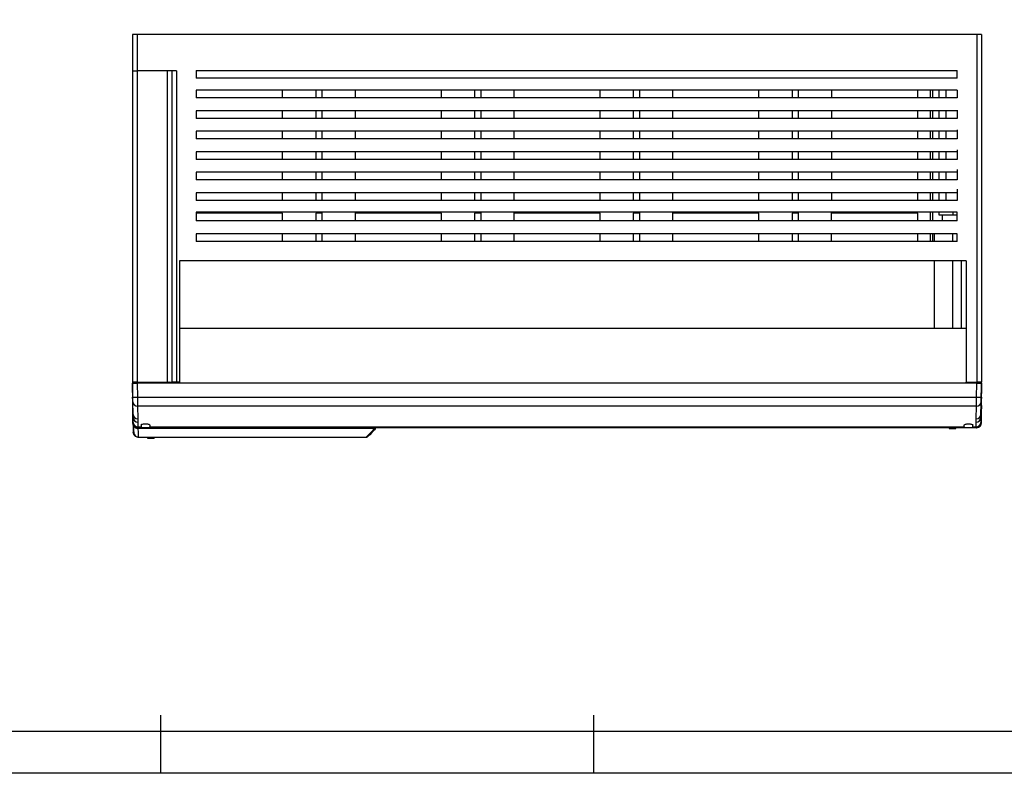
# Model space of a CAD drawing. Header units: millimetres. Extents: x 656 to 1378, y 2 to 512.
# Tile 2 of 15: x 807 to 1012, y 2 to 159. Entities that reach past the tile are written whole.
import ezdxf

# ---------------------------------------------------------------- set-up
doc = ezdxf.new("R2010")
doc.units = ezdxf.units.MM
doc.header["$LTSCALE"] = 2
doc.layers.add('HMI-D4', color=250, linetype='Continuous')

msp = doc.modelspace()

# ---------------------------------------------------------------- linework, layer by layer
at = {"color": 7, "linetype": 'Continuous', "lineweight": 25}
for p, q in [((831.59, 155.69), (830.59, 155.69)), ((830.59, 155.69), (830.59, 148.09)), ((831.59, 155.69), (831.59, 148.09)), ((1006.59, 155.69), (831.59, 155.69)), ((1006.59, 155.69), (1006.59, 83.19)), ((1007.59, 155.69), (1006.59, 155.69)), ((1007.59, 155.69), (1007.59, 83.19)), ((830.59, 148.09), (831.59, 148.09)), ((830.59, 148.09), (830.59, 83.19)), ((839.79, 148.09), (831.59, 148.09)), ((831.59, 148.09), (831.59, 83.19)), ((837.79, 148.09), (837.79, 83.19)), ((838.79, 148.09), (838.79, 83.19)), ((839.79, 148.09), (839.79, 83.19)), ((843.89, 148.19), (1002.49, 148.19)), ((843.89, 148.19), (843.89, 146.59)), ((1002.49, 146.59), (1002.49, 148.19)), ((1002.49, 146.59), (843.89, 146.59)), ((843.89, 144.06), (843.89, 142.46)), ((1002.49, 144.06), (843.89, 144.06)), ((861.89, 142.46), (861.89, 144.06)), ((868.79, 144.06), (868.79, 142.46)), ((870.09, 144.06), (870.09, 142.46)), ((876.99, 144.06), (876.99, 142.46)), ((894.99, 142.46), (894.99, 144.06)), ((901.89, 144.06), (901.89, 142.46)), ((903.19, 144.06), (903.19, 142.46)), ((910.09, 144.06), (910.09, 142.46)), ((928.09, 142.46), (928.09, 144.06)), ((934.99, 144.06), (934.99, 142.46)), ((936.29, 144.06), (936.29, 142.46)), ((943.19, 144.06), (943.19, 142.46)), ((961.19, 142.46), (961.19, 144.06)), ((968.09, 144.06), (968.09, 142.46)), ((969.39, 144.06), (969.39, 142.46)), ((976.29, 144.06), (976.29, 142.46)), ((994.29, 142.46), (994.29, 144.06)), ((997.39, 144.06), (997.39, 142.46)), ((998.69, 144.06), (998.69, 142.46)), ((1000.12, 144.06), (1000.12, 142.46)), ((1002.49, 144.06), (1002.49, 142.46)), ((1002.49, 142.46), (843.89, 142.46)), ((843.89, 139.78), (843.89, 138.18)), ((1002.49, 139.78), (843.89, 139.78)), ((861.89, 138.18), (861.89, 139.78)), ((868.79, 139.78), (868.79, 138.18)), ((870.09, 139.78), (870.09, 138.18)), ((876.99, 139.78), (876.99, 138.18)), ((894.99, 138.18), (894.99, 139.78)), ((901.89, 139.78), (901.89, 138.18)), ((903.19, 139.78), (903.19, 138.18)), ((910.09, 139.78), (910.09, 138.18)), ((928.09, 138.18), (928.09, 139.78)), ((934.99, 139.78), (934.99, 138.18)), ((936.29, 139.78), (936.29, 138.18)), ((943.19, 139.78), (943.19, 138.18)), ((961.19, 138.18), (961.19, 139.78)), ((968.09, 139.78), (968.09, 138.18)), ((969.39, 139.78), (969.39, 138.18)), ((976.29, 139.78), (976.29, 138.18)), ((994.29, 138.18), (994.29, 139.78)), ((997.39, 139.78), (997.39, 138.18)), ((998.69, 139.78), (998.69, 138.18)), ((1000.12, 139.78), (1000.12, 138.18)), ((1002.49, 139.93), (1002.49, 138.18)), ((1002.49, 139.93), (1002.49, 139.78)), ((1002.49, 138.18), (843.89, 138.18)), ((843.89, 135.51), (843.89, 133.91)), ((1002.49, 135.51), (843.89, 135.51)), ((861.89, 133.91), (861.89, 135.51)), ((868.79, 135.51), (868.79, 133.91)), ((870.09, 135.51), (870.09, 133.91)), ((876.99, 135.51), (876.99, 133.91)), ((894.99, 133.91), (894.99, 135.51)), ((901.89, 135.51), (901.89, 133.91)), ((903.19, 135.51), (903.19, 133.91)), ((910.09, 135.51), (910.09, 133.91)), ((928.09, 133.91), (928.09, 135.51)), ((934.99, 135.51), (934.99, 133.91)), ((936.29, 135.51), (936.29, 133.91)), ((943.19, 135.51), (943.19, 133.91)), ((961.19, 133.91), (961.19, 135.51)), ((968.09, 135.51), (968.09, 133.91)), ((969.39, 135.51), (969.39, 133.91)), ((976.29, 135.51), (976.29, 133.91)), ((994.29, 133.91), (994.29, 135.51)), ((997.39, 135.51), (997.39, 133.91)), ((998.69, 135.51), (998.69, 133.91)), ((1000.12, 135.51), (1000.12, 133.91)), ((1002.49, 135.8), (1002.49, 133.91)), ((1002.49, 135.8), (1002.49, 135.51)), ((1002.49, 133.91), (843.89, 133.91)), ((1002.49, 131.67), (1002.49, 129.64)), ((1002.49, 131.67), (1002.49, 131.24)), ((843.89, 131.24), (843.89, 129.64)), ((1002.49, 131.24), (843.89, 131.24)), ((1002.49, 129.64), (843.89, 129.64)), ((861.89, 129.64), (861.89, 131.24)), ((868.79, 131.24), (868.79, 129.64)), ((870.09, 131.24), (870.09, 129.64)), ((876.99, 131.24), (876.99, 129.64)), ((894.99, 129.64), (894.99, 131.24)), ((901.89, 131.24), (901.89, 129.64)), ((903.19, 131.24), (903.19, 129.64)), ((910.09, 131.24), (910.09, 129.64)), ((928.09, 129.64), (928.09, 131.24)), ((934.99, 131.24), (934.99, 129.64)), ((936.29, 131.24), (936.29, 129.64)), ((943.19, 131.24), (943.19, 129.64)), ((961.19, 129.64), (961.19, 131.24)), ((968.09, 131.24), (968.09, 129.64)), ((969.39, 131.24), (969.39, 129.64)), ((976.29, 131.24), (976.29, 129.64)), ((994.29, 129.64), (994.29, 131.24)), ((997.39, 131.24), (997.39, 129.64)), ((998.69, 131.24), (998.69, 129.64)), ((1000.12, 131.24), (1000.12, 129.64)), ((1002.49, 127.54), (1002.49, 125.37)), ((1002.49, 127.54), (1002.49, 126.97)), ((843.89, 126.97), (843.89, 125.37)), ((1002.49, 126.97), (843.89, 126.97)), ((1002.49, 125.37), (843.89, 125.37)), ((861.89, 125.37), (861.89, 126.97)), ((868.79, 126.97), (868.79, 125.37)), ((870.09, 126.97), (870.09, 125.37)), ((876.99, 126.97), (876.99, 125.37)), ((894.99, 125.37), (894.99, 126.97)), ((901.89, 126.97), (901.89, 125.37)), ((903.19, 126.97), (903.19, 125.37)), ((910.09, 126.97), (910.09, 125.37)), ((928.09, 125.37), (928.09, 126.97)), ((934.99, 126.97), (934.99, 125.37)), ((936.29, 126.97), (936.29, 125.37)), ((943.19, 126.97), (943.19, 125.37)), ((961.19, 125.37), (961.19, 126.97)), ((968.09, 126.97), (968.09, 125.37)), ((969.39, 126.97), (969.39, 125.37)), ((976.29, 126.97), (976.29, 125.37)), ((994.29, 125.37), (994.29, 126.97)), ((997.39, 126.97), (997.39, 125.37)), ((998.69, 126.97), (998.69, 125.37)), ((1000.12, 126.97), (1000.12, 125.37)), ((1002.49, 123.41), (1002.49, 121.09)), ((1002.49, 123.41), (1002.49, 122.69)), ((843.89, 122.69), (843.89, 121.09)), ((1002.49, 122.69), (843.89, 122.69)), ((861.89, 121.09), (861.89, 122.69)), ((868.79, 122.69), (868.79, 121.09)), ((870.09, 122.69), (870.09, 121.09)), ((876.99, 122.69), (876.99, 121.09)), ((894.99, 121.09), (894.99, 122.69)), ((901.89, 122.69), (901.89, 121.09)), ((903.19, 122.69), (903.19, 121.09)), ((910.09, 122.69), (910.09, 121.09)), ((928.09, 121.09), (928.09, 122.69)), ((934.99, 122.69), (934.99, 121.09)), ((936.29, 122.69), (936.29, 121.09)), ((943.19, 122.69), (943.19, 121.09)), ((961.19, 121.09), (961.19, 122.69)), ((968.09, 122.69), (968.09, 121.09)), ((969.39, 122.69), (969.39, 121.09)), ((976.29, 122.69), (976.29, 121.09)), ((994.29, 121.09), (994.29, 122.69)), ((997.39, 122.69), (997.39, 121.09)), ((998.69, 122.69), (998.69, 121.09)), ((1000.12, 122.69), (1000.12, 121.09)), ((1002.49, 121.09), (843.89, 121.09)), ((1002.49, 118.62), (843.89, 118.62)), ((843.89, 118.62), (843.89, 116.82)), ((861.89, 118.42), (843.89, 118.42)), ((861.89, 116.82), (861.89, 118.42)), ((870.09, 118.42), (868.79, 118.42)), ((868.79, 118.42), (868.79, 116.82)), ((870.09, 118.62), (870.09, 116.82)), ((876.99, 118.62), (876.99, 116.82)), ((894.99, 118.42), (876.99, 118.42)), ((894.99, 116.82), (894.99, 118.42)), ((903.19, 118.42), (901.89, 118.42)), ((901.89, 118.42), (901.89, 116.82)), ((903.19, 118.62), (903.19, 116.82)), ((910.09, 118.62), (910.09, 116.82)), ((928.09, 118.42), (910.09, 118.42)), ((928.09, 116.82), (928.09, 118.42)), ((936.29, 118.42), (934.99, 118.42)), ((934.99, 118.42), (934.99, 116.82)), ((936.29, 118.62), (936.29, 116.82)), ((943.19, 118.62), (943.19, 116.82)), ((961.19, 118.42), (943.19, 118.42)), ((961.19, 116.82), (961.19, 118.42)), ((968.09, 118.42), (968.09, 116.82)), ((969.39, 118.42), (968.09, 118.42)), ((969.39, 118.62), (969.39, 116.82)), ((976.29, 116.82), (976.29, 118.62)), ((994.29, 118.42), (976.29, 118.42)), ((994.29, 116.82), (994.29, 118.42)), ((997.39, 118.62), (997.39, 116.82)), ((998.69, 118.62), (998.69, 118.09)), ((998.69, 118.09), (1001.59, 118.09)), ((1001.59, 118.62), (1001.59, 118.09)), ((1001.59, 118.09), (1002.49, 118.09)), ((1002.49, 116.82), (1002.49, 118.62)), ((1002.49, 116.82), (843.89, 116.82)), ((1002.49, 114.15), (843.89, 114.15)), ((843.89, 114.15), (843.89, 112.55)), ((861.89, 112.55), (861.89, 114.15)), ((868.79, 114.15), (868.79, 112.55)), ((870.09, 114.15), (870.09, 112.55)), ((876.99, 114.15), (876.99, 112.55)), ((894.99, 112.55), (894.99, 114.15)), ((901.89, 114.15), (901.89, 112.55)), ((903.19, 114.15), (903.19, 112.55)), ((910.09, 114.15), (910.09, 112.55)), ((928.09, 112.55), (928.09, 114.15)), ((934.99, 114.15), (934.99, 112.55)), ((936.29, 114.15), (936.29, 112.55)), ((943.19, 114.15), (943.19, 112.55)), ((961.19, 112.55), (961.19, 114.15)), ((968.09, 114.15), (968.09, 112.55)), ((969.39, 114.15), (969.39, 112.55)), ((976.29, 112.55), (976.29, 114.15)), ((994.29, 112.55), (994.29, 114.15)), ((997.39, 114.15), (997.39, 112.55)), ((997.79, 112.55), (997.79, 114.15)), ((1002.49, 112.55), (1002.49, 114.15)), ((1002.49, 112.55), (843.89, 112.55)), ((1004.39, 108.49), (840.39, 108.49)), ((840.39, 108.49), (840.39, 83.19)), ((997.79, 94.36), (997.79, 108.49)), ((1003.39, 94.36), (1003.39, 108.49)), ((1004.39, 108.49), (1004.39, 83.19)), ((1004.39, 94.36), (840.39, 94.36)), ((831.59, 83.19), (830.59, 83.19)), ((830.59, 83.19), (830.59, 82.9)), ((830.64, 80.06), (830.59, 82.99)), ((830.59, 82.99), (830.59, 82.7)), ((830.71, 75.83), (830.59, 82.7)), ((830.59, 82.7), (830.59, 80.82)), ((831.59, 83.19), (837.79, 83.19)), ((831.59, 82.99), (831.64, 80.05)), ((1006.59, 82.99), (831.59, 82.99)), ((832.39, 83.19), (832.39, 82.99)), ((834.14, 82.99), (834.16, 83.19)), ((837.79, 83.19), (838.79, 83.19)), ((839.79, 83.19), (838.79, 83.19)), ((840.39, 83.19), (839.79, 83.19)), ((840.39, 82.99), (840.39, 83.19)), ((1004.39, 83.19), (1006.59, 83.19)), ((1004.39, 82.99), (1004.39, 83.19)), ((1005.79, 83.19), (1005.79, 82.99)), ((1006.54, 80.05), (1006.59, 82.99)), ((1007.59, 83.19), (1006.59, 83.19)), ((1007.47, 75.83), (1007.59, 82.7)), ((1007.59, 82.99), (1007.54, 80.06)), ((1007.59, 82.9), (1007.59, 83.19)), ((1007.59, 82.7), (1007.59, 82.99)), ((1007.59, 80.98), (1007.59, 82.9)), ((1007.59, 82.7), (1007.59, 80.82)), ((830.59, 80.66), (830.59, 80.45)), ((830.59, 80.45), (830.59, 79.6)), ((831.64, 80.05), (1006.54, 80.05)), ((1007.59, 80.45), (1007.59, 80.98)), ((1007.59, 79.6), (1007.59, 80.45)), ((830.59, 79.6), (830.59, 78.44)), ((830.59, 78.44), (830.59, 74.69)), ((830.62, 78.29), (830.65, 76.89)), ((830.7, 76.46), (830.65, 79.12)), ((1006.52, 78.17), (831.65, 78.17)), ((831.65, 78.17), (831.7, 75.52)), ((1006.47, 75.52), (1006.52, 78.17)), ((1007.52, 79.12), (1007.47, 76.46)), ((1007.55, 78.29), (1007.53, 76.89)), ((1007.59, 78.44), (1007.59, 79.6)), ((1007.59, 74.69), (1007.59, 78.44)), ((830.69, 74.67), (830.71, 74.67)), ((830.71, 74.81), (830.71, 75.83)), ((831.71, 74.88), (831.71, 73.86)), ((832.39, 74.25), (832.39, 73.86)), ((832.39, 74.25), (832.39, 73.69)), ((834.19, 74.25), (834.19, 73.86)), ((1003.99, 73.86), (1003.99, 74.25)), ((1005.79, 73.86), (1005.79, 74.25)), ((1006.46, 73.86), (1006.47, 74.88)), ((1007.47, 75.83), (1007.46, 74.81)), ((1007.47, 74.67), (1007.48, 74.67)), ((831.7, 73.69), (831.59, 73.69)), ((831.71, 73.69), (831.7, 73.69)), ((831.71, 73.86), (832.39, 73.86)), ((832.39, 73.69), (831.71, 73.69)), ((880.82, 73.52), (831.73, 73.52)), ((832.39, 73.69), (832.39, 73.86)), ((1005.79, 73.69), (832.39, 73.69)), ((832.39, 73.69), (832.39, 73.69)), ((834.19, 73.86), (1003.99, 73.86)), ((834.19, 73.75), (834.19, 73.86)), ((834.19, 73.75), (1003.99, 73.75)), ((1000.82, 73.69), (1000.82, 73.49)), ((1000.87, 73.49), (1000.82, 73.49)), ((1000.87, 73.69), (1000.87, 73.49)), ((1000.87, 73.49), (1002.21, 73.49)), ((1002.21, 73.49), (1002.21, 73.69)), ((1002.26, 73.49), (1002.21, 73.49)), ((1002.26, 73.49), (1002.26, 73.69)), ((1003.99, 73.86), (1003.99, 73.75)), ((1005.79, 73.86), (1006.46, 73.86)), ((1005.79, 73.86), (1005.79, 73.73)), ((1005.79, 73.73), (1005.79, 73.73)), ((1005.79, 73.73), (1005.79, 73.69)), ((1006.47, 73.69), (1005.79, 73.69)), ((1006.47, 73.69), (1006.47, 73.69)), ((1006.59, 73.69), (1006.47, 73.69)), ((831.69, 71.69), (833.7, 71.69)), ((833.7, 71.69), (833.7, 71.49)), ((833.7, 71.49), (835.14, 71.49)), ((833.7, 71.49), (833.7, 71.49)), ((833.78, 71.49), (833.78, 71.69)), ((835.12, 71.69), (835.12, 71.49)), ((835.14, 71.69), (879.3, 71.69)), ((835.14, 71.49), (835.14, 71.69))]:
    msp.add_line(p, q, dxfattribs=at)
at = {"color": 8, "linetype": 'Continuous', "lineweight": 25}
for p, q in [((996.89, 144.06), (996.89, 142.46)), ((996.89, 139.78), (996.89, 138.18)), ((996.89, 135.51), (996.89, 133.91)), ((996.89, 131.24), (996.89, 129.64)), ((996.89, 126.97), (996.89, 125.37)), ((996.89, 122.69), (996.89, 121.09)), ((996.89, 118.62), (996.89, 116.82)), ((999.39, 118.09), (999.39, 116.82)), ((996.89, 114.15), (996.89, 112.55)), ((1001.59, 112.55), (1001.59, 114.15)), ((1001.59, 94.36), (1001.59, 108.49)), ((836.59, 83), (836.59, 83.19)), ((1007.59, 82.9), (1007.59, 82.9)), ((1007.59, 80.98), (1007.59, 80.98)), ((880.82, 73.52), (880.82, 73.69)), ((831.76, 71.69), (831.76, 71.69))]:
    msp.add_line(p, q, dxfattribs=at)
at = {"color": 7, "linetype": 'Continuous', "lineweight": 25}
for centre, radius, start, end in [((831.22, 89.61), 9.57, 266.5052, 272.4949), ((1006.95, 89.61), 9.57, 267.5051, 273.4948), ((831.64, 79.15), 0.983, 181.9883, 271.0326), ((1006.54, 79.15), 0.983, 268.9674, 358.0117), ((831.68, 76.5), 0.983, 181.9883, 271.0326), ((1006.49, 76.5), 0.983, 268.9674, 358.0117), ((831.59, 74.69), 1, 180, 270), ((831.69, 75.86), 0.984, 182.0616, 270.9588), ((831.69, 74.84), 0.984, 182.0616, 270.9588), ((831.71, 74.69), 1, 180.9997, 269.9997), ((1006.48, 74.84), 0.984, 269.0412, 357.9384), ((1006.48, 75.86), 0.984, 269.0412, 357.9384), ((1006.47, 74.69), 1, 270.0003, 359.0003), ((1006.59, 74.69), 1, 270, 0), ((880.83, 73.71), 0.491, 268.8822, 357.9228), ((880.82, 73.7), 0.5, 315, 359)]:
    msp.add_arc(centre, radius, start, end, dxfattribs=at)
at = {"color": 8, "linetype": 'Continuous', "lineweight": 25}
msp.add_arc((880.82, 74.03), 0.508, 269.603, 318.1191, dxfattribs=at)
at = {"color": 7, "linetype": 'Continuous', "lineweight": 25}
for points, knots in [([(830.59, 82.99), (830.59, 82.99), (830.61, 82.99), (830.71, 82.99), (830.78, 82.99), (830.98, 82.99), (831.09, 82.99), (831.34, 82.99), (831.47, 82.99), (831.59, 82.99)], [0, 0, 0, 0, 0.25, 0.25, 0.5, 0.5, 0.75, 0.75, 1, 1, 1, 1]), ([(836.59, 83), (836.47, 83.01), (836.23, 83.01), (835.89, 83.03), (835.58, 83.06), (835.32, 83.1), (835.12, 83.13), (834.99, 83.16), (834.93, 83.18), (834.95, 83.18), (834.95, 83.18)], [0, 0, 0, 0, 0.138, 0.276157, 0.413961, 0.552378, 0.690382, 0.828295, 0.966796, 1, 1, 1, 1]), ([(838.23, 83.18), (838.23, 83.18), (838.24, 83.18), (838.18, 83.16), (838.06, 83.13), (837.85, 83.1), (837.59, 83.06), (837.29, 83.03), (836.95, 83.01), (836.71, 83.01), (836.59, 83)], [0, 0, 0, 0, 0.033207, 0.171189, 0.309342, 0.44765, 0.585852, 0.723974, 0.862006, 1, 1, 1, 1]), ([(1006.59, 82.99), (1006.7, 82.99), (1006.83, 82.99), (1007.08, 82.99), (1007.2, 82.99), (1007.39, 82.99), (1007.47, 82.99), (1007.56, 82.99), (1007.59, 82.99), (1007.59, 82.99)], [0, 0, 0, 0, 0.25, 0.25, 0.5, 0.5, 0.75, 0.75, 1, 1, 1, 1]), ([(830.59, 80.82), (830.59, 80.77), (830.59, 80.67), (830.59, 80.42), (830.59, 80.26), (830.59, 80.08)], [0, 0, 0, 0, 0.5, 0.5, 1, 1, 1, 1]), ([(830.65, 79.12), (830.65, 79.15), (830.65, 79.19), (830.65, 79.31), (830.65, 79.38), (830.65, 79.55), (830.64, 79.65), (830.64, 79.86), (830.64, 79.96), (830.64, 80.06)], [0, 0, 0, 0, 0.25, 0.25, 0.5, 0.5, 0.75, 0.75, 1, 1, 1, 1]), ([(831.64, 80.05), (831.64, 79.62), (831.64, 79.2), (831.65, 78.53), (831.65, 78.28), (831.65, 78.17)], [0, 0, 0, 0, 0.5, 0.5, 1, 1, 1, 1]), ([(1006.52, 78.17), (1006.52, 78.28), (1006.52, 78.53), (1006.53, 79.2), (1006.53, 79.62), (1006.54, 80.05)], [0, 0, 0, 0, 0.5, 0.5, 1, 1, 1, 1]), ([(1007.54, 80.06), (1007.53, 79.96), (1007.53, 79.86), (1007.53, 79.65), (1007.53, 79.55), (1007.52, 79.38), (1007.52, 79.31), (1007.52, 79.19), (1007.52, 79.15), (1007.52, 79.12)], [0, 0, 0, 0, 0.25, 0.25, 0.5, 0.5, 0.75, 0.75, 1, 1, 1, 1]), ([(1007.58, 80.08), (1007.58, 80.26), (1007.58, 80.42), (1007.59, 80.67), (1007.59, 80.77), (1007.59, 80.82)], [0, 0, 0, 0, 0.5, 0.5, 1, 1, 1, 1]), ([(830.6, 79.79), (830.6, 79.58), (830.6, 79.33), (830.61, 78.82), (830.62, 78.55), (830.62, 78.29)], [0, 0, 0, 0, 0.5, 0.5, 1, 1, 1, 1]), ([(1007.55, 78.29), (1007.55, 78.55), (1007.56, 78.82), (1007.57, 79.33), (1007.57, 79.58), (1007.57, 79.79)], [0, 0, 0, 0, 0.5, 0.5, 1, 1, 1, 1]), ([(830.7, 74.74), (830.7, 74.74), (830.7, 74.75), (830.7, 74.8), (830.7, 74.84), (830.69, 74.99), (830.69, 75.09), (830.69, 75.34), (830.69, 75.49), (830.68, 75.79), (830.68, 75.94), (830.67, 76.18), (830.67, 76.28), (830.67, 76.43), (830.67, 76.47), (830.66, 76.53), (830.66, 76.54), (830.66, 76.54)], [0, 0, 0, 0, 0.125, 0.125, 0.25, 0.25, 0.375, 0.375, 0.5, 0.5, 0.625, 0.625, 0.75, 0.75, 0.875, 0.875, 1, 1, 1, 1]), ([(830.66, 76.54), (830.66, 76.54), (830.66, 76.53), (830.66, 76.47), (830.66, 76.43), (830.67, 76.28), (830.67, 76.18), (830.67, 75.94), (830.67, 75.79), (830.68, 75.49), (830.68, 75.34), (830.69, 75.09), (830.69, 74.99), (830.69, 74.84), (830.69, 74.8), (830.69, 74.75), (830.7, 74.74), (830.7, 74.74)], [0, 0, 0, 0, 0.125, 0.125, 0.25, 0.25, 0.375, 0.375, 0.5, 0.5, 0.625, 0.625, 0.75, 0.75, 0.875, 0.875, 1, 1, 1, 1]), ([(1007.48, 74.74), (1007.48, 74.74), (1007.48, 74.75), (1007.48, 74.8), (1007.48, 74.84), (1007.48, 74.99), (1007.49, 75.09), (1007.49, 75.34), (1007.49, 75.49), (1007.5, 75.79), (1007.5, 75.94), (1007.51, 76.18), (1007.51, 76.28), (1007.51, 76.43), (1007.51, 76.47), (1007.51, 76.53), (1007.51, 76.54), (1007.51, 76.54)], [0, 0, 0, 0, 0.125, 0.125, 0.25, 0.25, 0.375, 0.375, 0.5, 0.5, 0.625, 0.625, 0.75, 0.75, 0.875, 0.875, 1, 1, 1, 1]), ([(1007.51, 76.54), (1007.51, 76.54), (1007.51, 76.53), (1007.51, 76.47), (1007.5, 76.43), (1007.5, 76.28), (1007.5, 76.18), (1007.49, 75.94), (1007.49, 75.79), (1007.49, 75.49), (1007.48, 75.34), (1007.48, 75.09), (1007.48, 74.99), (1007.48, 74.84), (1007.48, 74.8), (1007.48, 74.75), (1007.48, 74.74), (1007.48, 74.74)], [0, 0, 0, 0, 0.125, 0.125, 0.25, 0.25, 0.375, 0.375, 0.5, 0.5, 0.625, 0.625, 0.75, 0.75, 0.875, 0.875, 1, 1, 1, 1]), ([(831.1, 73.88), (831.08, 73.9), (831.03, 73.93), (830.97, 73.99), (830.91, 74.06), (830.86, 74.13), (830.8, 74.22), (830.75, 74.35), (830.7, 74.5), (830.69, 74.61), (830.69, 74.67)], [0, 0, 0, 0, 0.10238, 0.203342, 0.303031, 0.401598, 0.4992, 0.677039, 0.843496, 1, 1, 1, 1]), ([(830.74, 74.2), (830.74, 73.99), (830.75, 73.48), (830.76, 73.02), (830.76, 72.71), (830.76, 72.68), (830.76, 72.67)], [0, 0, 0, 0, 0.2021944, 0.512433, 0.7562173, 1, 1, 1, 1]), ([(830.76, 74.17), (830.76, 73.89), (830.78, 73.32), (830.84, 72.68), (831.04, 72.18), (831.32, 71.83), (831.62, 71.75), (831.76, 71.71)], [0, 0, 0, 0, 0.286298, 0.575859, 0.739904, 0.881332, 1, 1, 1, 1]), ([(831.73, 73.52), (831.64, 73.52), (831.44, 73.54), (831.19, 73.67), (831, 73.82), (830.94, 73.92), (830.92, 73.95)], [0, 0, 0, 0, 0.26845, 0.639493, 0.863238, 1, 1, 1, 1]), ([(832.39, 74.25), (832.39, 74.27), (832.4, 74.29), (832.45, 74.34), (832.49, 74.37), (832.64, 74.42), (832.74, 74.44), (832.99, 74.48), (833.14, 74.49), (833.44, 74.49), (833.59, 74.48), (833.83, 74.44), (833.93, 74.42), (834.08, 74.37), (834.12, 74.34), (834.18, 74.29), (834.19, 74.27), (834.19, 74.25)], [0, 0, 0, 0, 0.125, 0.125, 0.25, 0.25, 0.375, 0.375, 0.5, 0.5, 0.625, 0.625, 0.75, 0.75, 0.875, 0.875, 1, 1, 1, 1]), ([(1003.99, 74.25), (1003.99, 74.28), (1004.01, 74.31), (1004.09, 74.37), (1004.16, 74.4), (1004.34, 74.44), (1004.44, 74.46), (1004.67, 74.49), (1004.78, 74.49), (1004.89, 74.49)], [0, 0, 0, 0, 0.25, 0.25, 0.5, 0.5, 0.75, 0.75, 1, 1, 1, 1]), ([(1004.89, 74.49), (1004.99, 74.49), (1005.11, 74.49), (1005.33, 74.46), (1005.43, 74.44), (1005.61, 74.4), (1005.68, 74.37), (1005.77, 74.31), (1005.79, 74.28), (1005.79, 74.25)], [0, 0, 0, 0, 0.25, 0.25, 0.5, 0.5, 0.75, 0.75, 1, 1, 1, 1]), ([(1007.48, 74.67), (1007.48, 74.64), (1007.48, 74.57), (1007.46, 74.48), (1007.44, 74.38), (1007.4, 74.29), (1007.35, 74.19), (1007.28, 74.08), (1007.18, 73.97), (1007.11, 73.91), (1007.07, 73.88)], [0, 0, 0, 0, 0.092787, 0.18884, 0.288506, 0.392094, 0.499881, 0.664728, 0.831203, 1, 1, 1, 1]), ([(831.76, 71.69), (831.65, 71.69), (831.52, 71.71), (831.28, 71.8), (831.16, 71.88), (830.96, 72.07), (830.89, 72.18), (830.79, 72.43), (830.76, 72.55), (830.76, 72.67)], [0, 0, 0, 0, 0.25, 0.25, 0.5, 0.5, 0.75, 0.75, 1, 1, 1, 1]), ([(831.71, 73.86), (831.71, 73.84), (831.71, 73.8), (831.71, 73.76), (831.71, 73.73), (831.71, 73.7), (831.71, 73.69), (831.71, 73.69), (831.71, 73.69)], [0, 0, 0, 0, 0.1660074, 0.3322784, 0.4988131, 0.6656116, 0.8326738, 1, 1, 1, 1]), ([(880.82, 73.22), (880.77, 73.17), (880.67, 73.07), (880.53, 72.94), (880.4, 72.8), (880.28, 72.68), (880.16, 72.56), (880.06, 72.45), (879.95, 72.35), (879.86, 72.26), (879.78, 72.17), (879.7, 72.09), (879.63, 72.02), (879.56, 71.95), (879.51, 71.9), (879.46, 71.85), (879.41, 71.8), (879.38, 71.77), (879.35, 71.74), (879.32, 71.71), (879.31, 71.7), (879.3, 71.69), (879.3, 71.69), (879.3, 71.69)], [0, 0, 0, 0, 0.0502394, 0.100217, 0.1499326, 0.1993865, 0.2485789, 0.2975095, 0.346178, 0.3945845, 0.4427294, 0.4906122, 0.5382329, 0.5855913, 0.6326877, 0.6795217, 0.7260932, 0.7724018, 0.8184477, 0.8642307, 0.9097505, 0.955007, 1, 1, 1, 1]), ([(879.35, 71.72), (879.4, 71.73), (879.51, 71.76), (879.62, 71.85), (879.67, 71.89)], [0, 0, 0, 0, 0.506712, 1, 1, 1, 1]), ([(880.82, 73.22), (880.84, 73.22), (880.88, 73.22), (880.94, 73.23), (880.99, 73.24), (881.04, 73.26), (881.08, 73.28), (881.11, 73.3), (881.13, 73.31), (881.15, 73.33), (881.16, 73.34), (881.17, 73.35), (881.17, 73.35)], [0, 0, 0, 0, 0.170005, 0.324444, 0.463246, 0.586401, 0.693943, 0.785936, 0.862459, 0.923595, 0.969419, 1, 1, 1, 1]), ([(881.17, 73.35), (881.15, 73.34), (881.13, 73.31), (881.08, 73.28), (881.02, 73.25), (880.97, 73.24), (880.92, 73.23), (880.87, 73.22), (880.83, 73.22), (880.82, 73.22)], [0, 0, 0, 0, 0.159977, 0.314367, 0.463008, 0.605832, 0.742863, 0.874198, 1, 1, 1, 1]), ([(1006.47, 73.69), (1006.47, 73.69), (1006.47, 73.69), (1006.47, 73.7), (1006.47, 73.73), (1006.46, 73.76), (1006.46, 73.8), (1006.46, 73.84), (1006.46, 73.86)], [0, 0, 0, 0, 0.167326, 0.334388, 0.501187, 0.667722, 0.833993, 1, 1, 1, 1]), ([(833.7, 71.69), (833.7, 71.69), (833.71, 71.69), (833.74, 71.69), (833.76, 71.69), (833.78, 71.69)], [0, 0, 0, 0, 0.5, 0.5, 1, 1, 1, 1]), ([(833.78, 71.49), (833.76, 71.49), (833.74, 71.49), (833.71, 71.49), (833.7, 71.49), (833.7, 71.49)], [0, 0, 0, 0, 0.5, 0.5, 1, 1, 1, 1]), ([(879.65, 71.83), (879.61, 71.79), (879.55, 71.75), (879.43, 71.7), (879.36, 71.69), (879.3, 71.69)], [0, 0, 0, 0, 0.5, 0.5, 1, 1, 1, 1])]:
    msp.add_open_spline(points, degree=3, knots=knots, dxfattribs=at)
for points in [[(830.6, 79.79), (830.6, 79.89), (830.6, 79.98), (830.59, 80.08)], [(1007.58, 80.08), (1007.58, 79.98), (1007.58, 79.89), (1007.57, 79.79)], [(830.65, 76.89), (830.65, 76.56), (830.66, 76.23), (830.66, 75.93)], [(830.71, 75.83), (830.71, 76.04), (830.7, 76.25), (830.7, 76.46)], [(1007.47, 76.46), (1007.47, 76.25), (1007.47, 76.04), (1007.47, 75.83)], [(1007.51, 75.93), (1007.51, 76.23), (1007.52, 76.56), (1007.53, 76.89)], [(830.69, 74.67), (830.68, 75.02), (830.67, 75.46), (830.66, 75.93)], [(830.71, 74.67), (830.71, 74.67), (830.71, 74.72), (830.71, 74.81)], [(831.7, 75.52), (831.7, 75.3), (831.71, 75.09), (831.71, 74.88)], [(1006.47, 74.88), (1006.47, 75.09), (1006.47, 75.3), (1006.47, 75.52)], [(1007.46, 74.81), (1007.46, 74.72), (1007.47, 74.67), (1007.47, 74.67)], [(1007.51, 75.93), (1007.5, 75.46), (1007.49, 75.02), (1007.48, 74.67)], [(881.17, 73.35), (880.18, 72.36), (879.65, 71.83), (879.65, 71.83)], [(880.82, 73.22), (880.82, 73.32), (880.82, 73.41), (880.82, 73.52)], [(833.78, 71.69), (834.22, 71.69), (834.67, 71.69), (835.12, 71.69)], [(835.12, 71.49), (834.67, 71.49), (834.22, 71.49), (833.78, 71.49)], [(835.14, 71.69), (835.14, 71.69), (835.13, 71.69), (835.12, 71.69)], [(835.14, 71.49), (835.14, 71.49), (835.13, 71.49), (835.12, 71.49)]]:
    msp.add_open_spline(points, degree=3, dxfattribs=at)
at = {"color": 8, "linetype": 'Continuous', "lineweight": 25}
for points, knots in [([(831.73, 73.52), (831.73, 73.54), (831.73, 73.57), (831.73, 73.65), (831.73, 73.69)], [0, 0, 0, 0, 0.52001, 1, 1, 1, 1]), ([(831.73, 73.52), (831.74, 73.15), (831.75, 72.42), (831.76, 71.86), (831.76, 71.79), (831.76, 71.76)], [0, 0, 0, 0, 0.386194, 0.770494, 1, 1, 1, 1])]:
    msp.add_open_spline(points, degree=3, knots=knots, dxfattribs=at)
at = {"layer": 'HMI-D4', "color": 0}
for points in [[(1378.3, 512.41), (1378.3, 1.6), (655.87, 1.6), (655.87, 512.41)], [(1369.59, 503.7), (1369.59, 10.31), (664.58, 10.31), (664.58, 503.7)]]:
    msp.add_lwpolyline(points, close=True, dxfattribs=at)
for points in [[(836.47, 1.6), (836.47, 13.76)], [(926.78, 1.6), (926.78, 13.76)]]:
    msp.add_lwpolyline(points, dxfattribs=at)

doc.saveas('drawing.dxf')
